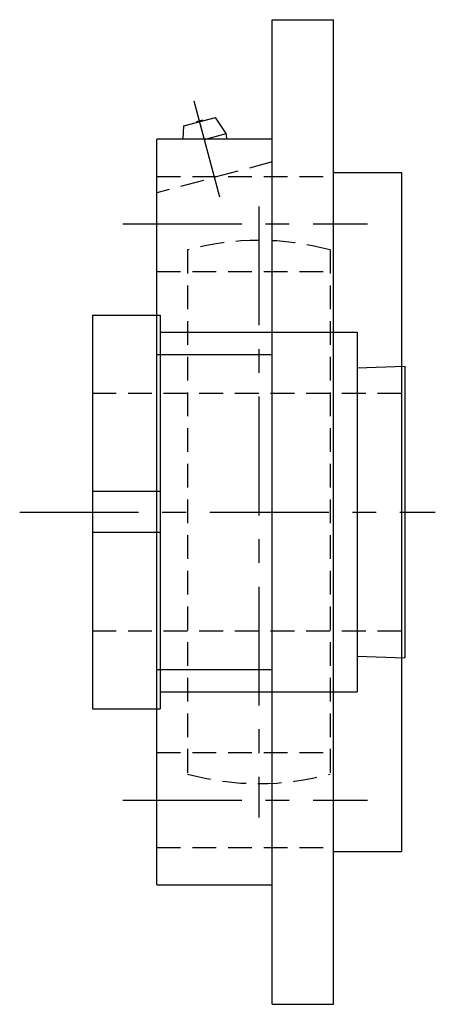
# Model space of a CAD drawing. Extents: x -78 to 159, y -77 to 159.
# Tile 7 of 8: x 97 to 159, y -72 to 73. Entities that reach past the tile are written whole.
import ezdxf

# ---------------------------------------------------------------- set-up
doc = ezdxf.new("R2010")
doc.units = 0
doc.header["$LTSCALE"] = 14
doc.linetypes.add('CENTER', pattern=[2, 1.25, -0.25, 0.25, -0.25])
doc.linetypes.add('HIDDEN', pattern=[0.375, 0.25, -0.125])
doc.layers.get('0').update_dxf_attribs({"linetype": 'CONTINUOUS'})
doc.layers.add('CENTER', color=1, linetype='CENTER')
doc.layers.add('HIDDEN', color=3, linetype='HIDDEN')

msp = doc.modelspace()

# ---------------------------------------------------------------- linework, layer by layer
for p, q in [((134.7, 72.5), (143.7, 72.5)), ((134.7, -72.5), (134.7, 72.5)), ((143.7, -72.5), (143.7, 72.5)), ((121.68, 56.87), (126.32, 58.11)), ((127.89, 55.73), (126.32, 58.11)), ((121.57, 54.93), (121.68, 56.87)), ((124.7, 54.88), (127.89, 55.73)), ((117.7, -54.93), (117.7, 54.93)), ((134.7, 54.93), (117.7, 54.93)), ((143.7, 50), (153.7, 50)), ((153.7, 50), (153.7, -50)), ((108.2, 29), (108.2, -29)), ((108.2, 29), (118.2, 29)), ((118.2, 29), (118.2, -29)), ((118.2, 26.5), (147.2, 26.5)), ((147.2, 26.5), (147.2, -26.5)), ((117.7, 23.2), (134.7, 23.2)), ((147.21, 21.21), (154.2, 21.5)), ((154.2, 21.5), (154.2, -21.5)), ((118.2, 3), (108.2, 3)), ((118.2, -3), (108.2, -3)), ((147.21, -21.21), (154.2, -21.5)), ((117.7, -23.2), (134.7, -23.2)), ((118.2, -26.5), (147.2, -26.5)), ((108.2, -29), (118.2, -29)), ((143.7, -50), (153.7, -50)), ((117.7, -54.93), (134.7, -54.93)), ((134.7, -72.5), (143.7, -72.5))]:
    msp.add_line(p, q)
for centre, radius, start, end in [((124.39, 56.05), 1.59, 84.555, 125.445), ((124.7, 54.88), 3.3, 0.8068, 15)]:
    msp.add_arc(centre, radius, start, end)
at = {"layer": 'CENTER', "linetype": 'CONTINUOUS'}
msp.add_line((126.98, 46.38), (123.2, 60.48), dxfattribs=at)
at = {"layer": 'CENTER'}
for p, q in [((132.7, 45), (132.7, -45)), ((112.7, 42.43), (148.7, 42.43)), ((97.5, 0), (158.7, 0)), ((112.7, -42.43), (148.7, -42.43))]:
    msp.add_line(p, q, dxfattribs=at)
at = {"layer": 'HIDDEN'}
for p, q in [((134.7, 51.56), (117.7, 47)), ((117.7, 49.43), (143.7, 49.43)), ((122.2, 38.6), (122.2, -38.6)), ((143.2, 38.6), (143.2, -38.6)), ((117.7, 35.43), (143.7, 35.43)), ((108.2, 17.5), (154.2, 17.5)), ((108.2, -17.5), (154.2, -17.5)), ((117.7, -35.43), (143.7, -35.43)), ((117.7, -49.43), (143.7, -49.43))]:
    msp.add_line(p, q, dxfattribs=at)
for start, end in [(74.7815, 105.2185), (254.7815, 285.2185)]:
    msp.add_arc((132.7, 0), 40, start, end, dxfattribs=at)

doc.saveas('drawing.dxf')
